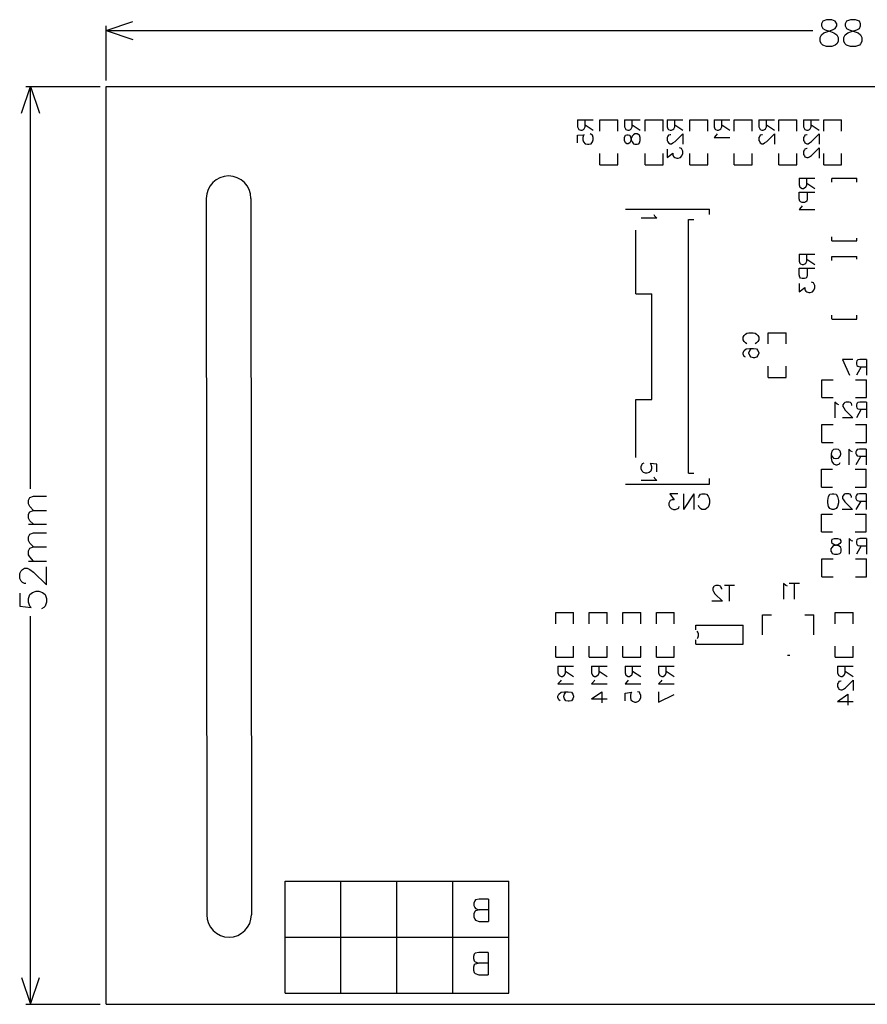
# Model space of a CAD drawing. Extents: x -0.19 to 4.02, y -2.05 to 0.15.
# Tile 1 of 4: x -0.19 to 1.7, y -2.05 to 0.15. Entities that reach past the tile are written whole.
import ezdxf

# ---------------------------------------------------------------- set-up
doc = ezdxf.new("R2010")
doc.units = 0
doc.layers.add('gbo', color=1, linetype='CONTINUOUS')
doc.layers.add('gm1', color=6, linetype='CONTINUOUS')

msp = doc.modelspace()

# ---------------------------------------------------------------- linework, layer by layer
at = {"layer": 'gbo', "color": 1}
for points in [[(0, 0.125), (0.06, 0.145)], [(0, 0.013), (0, 0.135)], [(1.61, 0.149), (1.602, 0.146), (1.599, 0.14), (1.599, 0.135), (1.602, 0.129), (1.607, 0.126), (1.619, 0.123), (1.627, 0.12), (1.633, 0.115), (1.636, 0.109), (1.636, 0.1), (1.633, 0.095), (1.63, 0.092), (1.622, 0.089), (1.61, 0.089), (1.602, 0.092), (1.599, 0.095), (1.596, 0.1), (1.596, 0.109), (1.599, 0.115), (1.604, 0.12), (1.613, 0.123), (1.624, 0.126), (1.63, 0.129), (1.633, 0.135), (1.633, 0.14), (1.63, 0.146), (1.622, 0.149), (1.61, 0.149)], [(1.664, 0.149), (1.655, 0.146), (1.652, 0.14), (1.652, 0.135), (1.655, 0.129), (1.661, 0.126), (1.672, 0.123), (1.681, 0.12), (1.686, 0.115), (1.689, 0.109), (1.689, 0.1), (1.686, 0.095), (1.684, 0.092), (1.675, 0.089), (1.664, 0.089), (1.655, 0.092), (1.652, 0.095), (1.649, 0.1), (1.649, 0.109), (1.652, 0.115), (1.658, 0.12), (1.666, 0.123), (1.678, 0.126), (1.684, 0.129), (1.686, 0.135), (1.686, 0.14), (1.684, 0.146), (1.675, 0.149), (1.664, 0.149)], [(0, 0.125), (1.58, 0.125)], [(0, 0.125), (0.06, 0.105)], [(-0.189, -0.06), (-0.169, 0), (-0.149, -0.06)], [(-0.179, 0), (-0.013, 0)], [(-0.169, -0.899), (-0.169, 0)], [(0, 0), (3.475, 0)], [(0, -2.05), (0, 0)], [(1.054, -0.075), (1.089, -0.075)], [(1.054, -0.075), (1.054, -0.09), (1.056, -0.095), (1.057, -0.096), (1.061, -0.098), (1.064, -0.098), (1.067, -0.096), (1.069, -0.095), (1.071, -0.09), (1.071, -0.075)], [(1.071, -0.086), (1.089, -0.098)], [(1.104, -0.1), (1.104, -0.075), (1.144, -0.075)], [(1.144, -0.1), (1.144, -0.075)], [(1.159, -0.075), (1.194, -0.075)], [(1.159, -0.075), (1.159, -0.09), (1.161, -0.095), (1.162, -0.096), (1.166, -0.098), (1.169, -0.098), (1.172, -0.096), (1.174, -0.095), (1.176, -0.09), (1.176, -0.075)], [(1.176, -0.086), (1.194, -0.098)], [(1.205, -0.075), (1.245, -0.075)], [(1.205, -0.1), (1.205, -0.075)], [(1.245, -0.1), (1.245, -0.075)], [(1.254, -0.075), (1.289, -0.075)], [(1.254, -0.075), (1.254, -0.09), (1.256, -0.095), (1.257, -0.096), (1.261, -0.098), (1.264, -0.098), (1.267, -0.096), (1.269, -0.095), (1.271, -0.09), (1.271, -0.075)], [(1.271, -0.086), (1.289, -0.098)], [(1.305, -0.1), (1.305, -0.075), (1.345, -0.075)], [(1.345, -0.1), (1.345, -0.075)], [(1.359, -0.075), (1.394, -0.075)], [(1.359, -0.075), (1.359, -0.09), (1.361, -0.095), (1.362, -0.096), (1.366, -0.098), (1.369, -0.098), (1.372, -0.096), (1.374, -0.095), (1.376, -0.09), (1.376, -0.075)], [(1.376, -0.086), (1.394, -0.098)], [(1.404, -0.075), (1.444, -0.075)], [(1.404, -0.1), (1.404, -0.075)], [(1.444, -0.1), (1.444, -0.075)], [(1.459, -0.075), (1.494, -0.075)], [(1.459, -0.075), (1.459, -0.09), (1.461, -0.095), (1.462, -0.096), (1.466, -0.098), (1.469, -0.098), (1.472, -0.096), (1.474, -0.095), (1.476, -0.09), (1.476, -0.075)], [(1.476, -0.086), (1.494, -0.098)], [(1.504, -0.1), (1.504, -0.075), (1.544, -0.075)], [(1.544, -0.1), (1.544, -0.075)], [(1.559, -0.075), (1.594, -0.075)], [(1.559, -0.075), (1.559, -0.09), (1.561, -0.095), (1.562, -0.096), (1.566, -0.098), (1.569, -0.098), (1.572, -0.096), (1.574, -0.095), (1.576, -0.09), (1.576, -0.075)], [(1.576, -0.086), (1.594, -0.098)], [(1.604, -0.075), (1.644, -0.075)], [(1.604, -0.1), (1.604, -0.075)], [(1.644, -0.1), (1.644, -0.075)], [(1.054, -0.126), (1.054, -0.109), (1.069, -0.108), (1.067, -0.109), (1.066, -0.114), (1.066, -0.119), (1.067, -0.124), (1.071, -0.128), (1.076, -0.129), (1.079, -0.129), (1.084, -0.128), (1.087, -0.124), (1.089, -0.119), (1.089, -0.114), (1.087, -0.109), (1.086, -0.108), (1.082, -0.106)], [(1.159, -0.114), (1.161, -0.109), (1.164, -0.108), (1.167, -0.108), (1.171, -0.109), (1.172, -0.113), (1.174, -0.119), (1.176, -0.124), (1.179, -0.128), (1.182, -0.129), (1.187, -0.129), (1.191, -0.128), (1.192, -0.126), (1.194, -0.121), (1.194, -0.114), (1.192, -0.109), (1.191, -0.108), (1.187, -0.106), (1.182, -0.106), (1.179, -0.108), (1.176, -0.111), (1.174, -0.116), (1.172, -0.123), (1.171, -0.126), (1.167, -0.128), (1.164, -0.128), (1.161, -0.126), (1.159, -0.121), (1.159, -0.114)], [(1.262, -0.108), (1.261, -0.108), (1.257, -0.109), (1.256, -0.111), (1.254, -0.114), (1.254, -0.121), (1.256, -0.124), (1.257, -0.126), (1.261, -0.128), (1.264, -0.128), (1.267, -0.126), (1.272, -0.123), (1.289, -0.106), (1.289, -0.129)], [(1.366, -0.106), (1.364, -0.109), (1.359, -0.114), (1.394, -0.114)], [(1.467, -0.108), (1.466, -0.108), (1.462, -0.109), (1.461, -0.111), (1.459, -0.114), (1.459, -0.121), (1.461, -0.124), (1.462, -0.126), (1.466, -0.128), (1.469, -0.128), (1.472, -0.126), (1.477, -0.123), (1.494, -0.106), (1.494, -0.129)], [(1.567, -0.108), (1.566, -0.108), (1.562, -0.109), (1.561, -0.111), (1.559, -0.114), (1.559, -0.121), (1.561, -0.124), (1.562, -0.126), (1.566, -0.128), (1.569, -0.128), (1.572, -0.126), (1.577, -0.123), (1.594, -0.106), (1.594, -0.129)], [(1.104, -0.175), (1.104, -0.15)], [(1.144, -0.175), (1.144, -0.15)], [(1.205, -0.175), (1.205, -0.15)], [(1.205, -0.175), (1.245, -0.175), (1.245, -0.15)], [(1.254, -0.14), (1.254, -0.159), (1.267, -0.149), (1.267, -0.154), (1.269, -0.157), (1.271, -0.159), (1.276, -0.16), (1.279, -0.16), (1.284, -0.159), (1.287, -0.155), (1.289, -0.15), (1.289, -0.145), (1.287, -0.14), (1.286, -0.139), (1.282, -0.137)], [(1.305, -0.175), (1.305, -0.15)], [(1.345, -0.175), (1.345, -0.15)], [(1.404, -0.175), (1.404, -0.15)], [(1.404, -0.175), (1.444, -0.175), (1.444, -0.15)], [(1.504, -0.175), (1.504, -0.15)], [(1.544, -0.175), (1.544, -0.15)], [(1.567, -0.139), (1.566, -0.139), (1.562, -0.14), (1.561, -0.142), (1.559, -0.145), (1.559, -0.152), (1.561, -0.155), (1.562, -0.157), (1.566, -0.159), (1.569, -0.159), (1.572, -0.157), (1.577, -0.154), (1.594, -0.137), (1.594, -0.16)], [(1.604, -0.175), (1.604, -0.15)], [(1.604, -0.175), (1.644, -0.175), (1.644, -0.15)], [(1.104, -0.175), (1.144, -0.175)], [(1.305, -0.175), (1.345, -0.175)], [(1.504, -0.175), (1.544, -0.175)], [(1.549, -0.205), (1.584, -0.205)], [(1.549, -0.205), (1.549, -0.22), (1.551, -0.225), (1.552, -0.226), (1.556, -0.228), (1.559, -0.228), (1.562, -0.226), (1.564, -0.225), (1.566, -0.22), (1.566, -0.205)], [(1.566, -0.216), (1.584, -0.228)], [(1.622, -0.205), (1.678, -0.205)], [(1.622, -0.214), (1.622, -0.206)], [(1.678, -0.214), (1.678, -0.205)], [(1.567, -0.236), (1.567, -0.251), (1.566, -0.256), (1.564, -0.258), (1.561, -0.259), (1.556, -0.259), (1.552, -0.258), (1.551, -0.256), (1.549, -0.251), (1.549, -0.236), (1.584, -0.236)], [(0.224, -0.25), (0.225, -1.85)], [(0.324, -0.25), (0.325, -1.85)], [(1.161, -0.274), (1.349, -0.274)], [(1.349, -0.286), (1.349, -0.274)], [(1.556, -0.267), (1.554, -0.27), (1.549, -0.275), (1.584, -0.275)], [(1.224, -0.286), (1.226, -0.289), (1.231, -0.294), (1.196, -0.294)], [(1.302, -0.297), (1.314, -0.297)], [(1.302, -0.864), (1.302, -0.297)], [(1.184, -0.463), (1.184, -0.321)], [(1.622, -0.345), (1.622, -0.336)], [(1.622, -0.345), (1.678, -0.345)], [(1.678, -0.345), (1.678, -0.339)], [(1.549, -0.375), (1.584, -0.375)], [(1.549, -0.375), (1.549, -0.39), (1.551, -0.395), (1.552, -0.396), (1.556, -0.398), (1.559, -0.398), (1.562, -0.396), (1.564, -0.395), (1.566, -0.39), (1.566, -0.375)], [(1.566, -0.386), (1.584, -0.398)], [(1.622, -0.389), (1.622, -0.38), (1.678, -0.38)], [(1.678, -0.386), (1.678, -0.38)], [(1.567, -0.406), (1.567, -0.421), (1.566, -0.426), (1.564, -0.428), (1.561, -0.429), (1.556, -0.429), (1.552, -0.428), (1.551, -0.426), (1.549, -0.421), (1.549, -0.406), (1.584, -0.406)], [(1.549, -0.44), (1.549, -0.459), (1.562, -0.449), (1.562, -0.454), (1.564, -0.457), (1.566, -0.459), (1.571, -0.46), (1.574, -0.46), (1.579, -0.459), (1.582, -0.455), (1.584, -0.45), (1.584, -0.445), (1.582, -0.44), (1.581, -0.439), (1.577, -0.437)], [(1.184, -0.463), (1.22, -0.463)], [(1.22, -0.699), (1.22, -0.463)], [(1.622, -0.519), (1.622, -0.511)], [(1.622, -0.52), (1.678, -0.52)], [(1.678, -0.52), (1.678, -0.511)], [(1.432, -0.575), (1.429, -0.573), (1.426, -0.57), (1.424, -0.566), (1.424, -0.56), (1.426, -0.556), (1.429, -0.553), (1.432, -0.551), (1.437, -0.55), (1.446, -0.55), (1.451, -0.551), (1.454, -0.553), (1.457, -0.556), (1.459, -0.56), (1.459, -0.566), (1.457, -0.57), (1.454, -0.573), (1.451, -0.575)], [(1.48, -0.575), (1.48, -0.55), (1.52, -0.55)], [(1.52, -0.575), (1.52, -0.55)], [(1.429, -0.605), (1.426, -0.603), (1.424, -0.598), (1.424, -0.595), (1.426, -0.59), (1.431, -0.586), (1.439, -0.585), (1.447, -0.585), (1.454, -0.586), (1.457, -0.59), (1.459, -0.595), (1.459, -0.596), (1.457, -0.601), (1.454, -0.605), (1.449, -0.606), (1.447, -0.606), (1.442, -0.605), (1.439, -0.601), (1.437, -0.596), (1.437, -0.595), (1.439, -0.59), (1.442, -0.586), (1.447, -0.585)], [(1.646, -0.61), (1.662, -0.645)], [(1.669, -0.61), (1.646, -0.61)], [(1.7, -0.61), (1.685, -0.61), (1.68, -0.611), (1.678, -0.613), (1.677, -0.616), (1.677, -0.62), (1.678, -0.623), (1.68, -0.625), (1.685, -0.626), (1.7, -0.626)], [(1.7, -0.61), (1.7, -0.645)], [(1.48, -0.65), (1.48, -0.625)], [(1.52, -0.65), (1.52, -0.625)], [(1.688, -0.626), (1.677, -0.645)], [(1.48, -0.65), (1.52, -0.65)], [(1.6, -0.695), (1.6, -0.655), (1.625, -0.655)], [(1.675, -0.655), (1.7, -0.655)], [(1.7, -0.695), (1.7, -0.655)], [(1.184, -0.699), (1.22, -0.699)], [(1.184, -0.829), (1.184, -0.699)], [(1.6, -0.695), (1.625, -0.695)], [(1.675, -0.695), (1.7, -0.695)], [(1.638, -0.711), (1.634, -0.71), (1.629, -0.705), (1.629, -0.74)], [(1.667, -0.713), (1.667, -0.711), (1.666, -0.708), (1.664, -0.706), (1.661, -0.705), (1.654, -0.705), (1.651, -0.706), (1.649, -0.708), (1.647, -0.711), (1.647, -0.715), (1.649, -0.718), (1.652, -0.723), (1.669, -0.74), (1.646, -0.74)], [(1.7, -0.705), (1.685, -0.705), (1.68, -0.706), (1.678, -0.708), (1.677, -0.711), (1.677, -0.715), (1.678, -0.718), (1.68, -0.72), (1.685, -0.721), (1.7, -0.721)], [(1.688, -0.721), (1.677, -0.74)], [(1.7, -0.705), (1.7, -0.74)], [(1.6, -0.755), (1.625, -0.755)], [(1.6, -0.795), (1.6, -0.755)], [(1.675, -0.795), (1.7, -0.795), (1.7, -0.755)], [(1.675, -0.755), (1.7, -0.755)], [(1.6, -0.795), (1.625, -0.795)], [(1.621, -0.821), (1.622, -0.826), (1.626, -0.83), (1.631, -0.831), (1.632, -0.831), (1.637, -0.83), (1.641, -0.826), (1.642, -0.821), (1.642, -0.82), (1.641, -0.815), (1.637, -0.811), (1.632, -0.81), (1.631, -0.81), (1.626, -0.811), (1.622, -0.815), (1.621, -0.821), (1.621, -0.83), (1.622, -0.838), (1.626, -0.843), (1.631, -0.845), (1.634, -0.845), (1.639, -0.843), (1.641, -0.84)], [(1.668, -0.816), (1.665, -0.815), (1.66, -0.81), (1.66, -0.845)], [(1.699, -0.81), (1.684, -0.81), (1.679, -0.811), (1.677, -0.813), (1.676, -0.816), (1.676, -0.82), (1.677, -0.823), (1.679, -0.825), (1.684, -0.826), (1.699, -0.826)], [(1.699, -0.81), (1.699, -0.845)], [(1.687, -0.826), (1.676, -0.845)], [(1.231, -0.861), (1.231, -0.844), (1.216, -0.842), (1.218, -0.844), (1.219, -0.849), (1.219, -0.854), (1.218, -0.859), (1.214, -0.862), (1.209, -0.864), (1.206, -0.864), (1.201, -0.862), (1.198, -0.859), (1.196, -0.854), (1.196, -0.849), (1.198, -0.844), (1.199, -0.842), (1.203, -0.841)], [(1.599, -0.855), (1.624, -0.855)], [(1.599, -0.895), (1.599, -0.855)], [(1.674, -0.895), (1.699, -0.895), (1.699, -0.855)], [(1.674, -0.855), (1.699, -0.855)], [(1.224, -0.872), (1.226, -0.875), (1.231, -0.88), (1.196, -0.88)], [(1.302, -0.864), (1.314, -0.864)], [(1.349, -0.888), (1.349, -0.876)], [(1.161, -0.888), (1.349, -0.888)], [(1.599, -0.895), (1.624, -0.895)], [(-0.162, -0.947), (-0.17, -0.938), (-0.173, -0.932), (-0.173, -0.924), (-0.17, -0.918), (-0.162, -0.915), (-0.133, -0.915)], [(1.278, -0.91), (1.26, -0.91), (1.27, -0.923), (1.265, -0.923), (1.261, -0.925), (1.26, -0.926), (1.258, -0.931), (1.258, -0.935), (1.26, -0.94), (1.263, -0.943), (1.268, -0.945), (1.273, -0.945), (1.278, -0.943), (1.28, -0.941), (1.281, -0.938)], [(1.314, -0.91), (1.291, -0.945)], [(1.291, -0.91), (1.291, -0.945)], [(1.314, -0.91), (1.314, -0.945)], [(1.324, -0.918), (1.326, -0.915), (1.329, -0.911), (1.332, -0.91), (1.339, -0.91), (1.342, -0.911), (1.346, -0.915), (1.347, -0.918), (1.349, -0.923), (1.349, -0.931), (1.347, -0.936), (1.346, -0.94), (1.342, -0.943), (1.339, -0.945), (1.332, -0.945), (1.329, -0.943), (1.326, -0.94), (1.324, -0.936)], [(1.627, -0.91), (1.632, -0.911), (1.635, -0.916), (1.637, -0.925), (1.637, -0.93), (1.635, -0.938), (1.632, -0.943), (1.627, -0.945), (1.623, -0.945), (1.618, -0.943), (1.615, -0.938), (1.613, -0.93), (1.613, -0.925), (1.615, -0.916), (1.618, -0.911), (1.623, -0.91), (1.627, -0.91)], [(1.666, -0.918), (1.666, -0.916), (1.665, -0.913), (1.663, -0.911), (1.66, -0.91), (1.653, -0.91), (1.65, -0.911), (1.648, -0.913), (1.646, -0.916), (1.646, -0.92), (1.648, -0.923), (1.651, -0.928), (1.668, -0.945), (1.645, -0.945)], [(1.699, -0.91), (1.684, -0.91), (1.679, -0.911), (1.677, -0.913), (1.676, -0.916), (1.676, -0.92), (1.677, -0.923), (1.679, -0.925), (1.684, -0.926), (1.699, -0.926)], [(1.699, -0.91), (1.699, -0.945)], [(1.687, -0.926), (1.676, -0.945)], [(-0.162, -0.978), (-0.17, -0.97), (-0.173, -0.964), (-0.173, -0.955), (-0.17, -0.95), (-0.162, -0.947), (-0.133, -0.947)], [(1.599, -0.955), (1.624, -0.955)], [(1.599, -0.995), (1.599, -0.955)], [(1.674, -0.995), (1.699, -0.995), (1.699, -0.955)], [(1.674, -0.955), (1.699, -0.955)], [(-0.173, -0.978), (-0.133, -0.978)], [(-0.162, -1.028), (-0.17, -1.02), (-0.173, -1.014), (-0.173, -1.006), (-0.17, -1), (-0.162, -0.997), (-0.133, -0.997)], [(1.599, -0.995), (1.624, -0.995)], [(1.635, -1.01), (1.64, -1.011), (1.642, -1.015), (1.642, -1.018), (1.64, -1.021), (1.637, -1.023), (1.63, -1.025), (1.625, -1.026), (1.622, -1.03), (1.62, -1.033), (1.62, -1.038), (1.622, -1.041), (1.623, -1.043), (1.628, -1.045), (1.635, -1.045), (1.64, -1.043), (1.642, -1.041), (1.643, -1.038), (1.643, -1.033), (1.642, -1.03), (1.638, -1.026), (1.633, -1.025), (1.627, -1.023), (1.623, -1.021), (1.622, -1.018), (1.622, -1.015), (1.623, -1.011), (1.628, -1.01), (1.635, -1.01)], [(1.669, -1.016), (1.666, -1.015), (1.661, -1.01), (1.661, -1.045)], [(1.7, -1.01), (1.685, -1.01), (1.68, -1.011), (1.678, -1.013), (1.677, -1.016), (1.677, -1.02), (1.678, -1.023), (1.68, -1.025), (1.685, -1.026), (1.7, -1.026)], [(1.7, -1.01), (1.7, -1.045)], [(-0.162, -1.06), (-0.17, -1.051), (-0.173, -1.046), (-0.173, -1.037), (-0.17, -1.031), (-0.162, -1.028), (-0.133, -1.028)], [(1.688, -1.026), (1.677, -1.045)], [(1.6, -1.055), (1.625, -1.055)], [(1.6, -1.095), (1.6, -1.055)], [(1.675, -1.095), (1.7, -1.095), (1.7, -1.055)], [(1.675, -1.055), (1.7, -1.055)], [(-0.179, -1.11), (-0.182, -1.11), (-0.187, -1.108), (-0.19, -1.105), (-0.193, -1.099), (-0.193, -1.088), (-0.19, -1.082), (-0.187, -1.079), (-0.182, -1.076), (-0.176, -1.076), (-0.17, -1.079), (-0.162, -1.085), (-0.133, -1.113), (-0.133, -1.073)], [(-0.173, -1.06), (-0.133, -1.06)], [(1.6, -1.095), (1.625, -1.095)], [(1.376, -1.123), (1.376, -1.121), (1.374, -1.118), (1.373, -1.116), (1.369, -1.115), (1.363, -1.115), (1.359, -1.116), (1.358, -1.118), (1.356, -1.121), (1.356, -1.125), (1.358, -1.128), (1.361, -1.133), (1.378, -1.15), (1.354, -1.15)], [(1.405, -1.115), (1.382, -1.115)], [(1.393, -1.115), (1.393, -1.15)], [(1.523, -1.116), (1.519, -1.115), (1.514, -1.11), (1.514, -1.145)], [(1.55, -1.11), (1.527, -1.11)], [(1.538, -1.11), (1.538, -1.145)], [(-0.193, -1.132), (-0.193, -1.161), (-0.167, -1.164), (-0.17, -1.161), (-0.173, -1.152), (-0.173, -1.144), (-0.17, -1.135), (-0.164, -1.13), (-0.156, -1.127), (-0.15, -1.127), (-0.142, -1.13), (-0.136, -1.135), (-0.133, -1.144), (-0.133, -1.152), (-0.136, -1.161), (-0.139, -1.164), (-0.144, -1.167)], [(-0.169, -2.05), (-0.169, -1.183)], [(1.005, -1.2), (1.005, -1.175), (1.045, -1.175)], [(1.045, -1.2), (1.045, -1.175)], [(1.08, -1.175), (1.12, -1.175)], [(1.08, -1.2), (1.08, -1.175)], [(1.12, -1.2), (1.12, -1.175)], [(1.155, -1.2), (1.155, -1.175), (1.195, -1.175)], [(1.195, -1.2), (1.195, -1.175)], [(1.23, -1.2), (1.23, -1.175), (1.27, -1.175)], [(1.27, -1.2), (1.27, -1.175)], [(1.467, -1.18), (1.487, -1.18)], [(1.467, -1.225), (1.467, -1.18)], [(1.562, -1.18), (1.582, -1.18)], [(1.582, -1.225), (1.582, -1.18)], [(1.63, -1.175), (1.67, -1.175)], [(1.63, -1.2), (1.63, -1.175)], [(1.67, -1.2), (1.67, -1.175)], [(1.318, -1.214), (1.318, -1.203)], [(1.318, -1.203), (1.424, -1.203)], [(1.424, -1.246), (1.424, -1.203)], [(1.005, -1.275), (1.005, -1.25)], [(1.045, -1.275), (1.045, -1.25)], [(1.08, -1.275), (1.08, -1.25)], [(1.08, -1.275), (1.12, -1.275), (1.12, -1.25)], [(1.155, -1.275), (1.155, -1.25)], [(1.195, -1.275), (1.195, -1.25)], [(1.23, -1.275), (1.23, -1.25)], [(1.27, -1.275), (1.27, -1.25)], [(1.318, -1.246), (1.318, -1.236)], [(1.318, -1.246), (1.424, -1.246)], [(1.63, -1.275), (1.63, -1.25)], [(1.63, -1.275), (1.67, -1.275), (1.67, -1.25)], [(1.005, -1.275), (1.045, -1.275)], [(1.155, -1.275), (1.195, -1.275)], [(1.23, -1.275), (1.27, -1.275)], [(1.523, -1.27), (1.528, -1.27)], [(1.01, -1.295), (1.045, -1.295)], [(1.01, -1.295), (1.01, -1.31), (1.012, -1.315), (1.013, -1.316), (1.017, -1.318), (1.02, -1.318), (1.023, -1.316), (1.025, -1.315), (1.027, -1.31), (1.027, -1.295)], [(1.085, -1.295), (1.12, -1.295)], [(1.085, -1.295), (1.085, -1.31), (1.087, -1.315), (1.088, -1.316), (1.092, -1.318), (1.095, -1.318), (1.098, -1.316), (1.1, -1.315), (1.102, -1.31), (1.102, -1.295)], [(1.16, -1.295), (1.195, -1.295)], [(1.16, -1.295), (1.16, -1.31), (1.162, -1.315), (1.163, -1.316), (1.167, -1.318), (1.17, -1.318), (1.173, -1.316), (1.175, -1.315), (1.177, -1.31), (1.177, -1.295)], [(1.235, -1.295), (1.27, -1.295)], [(1.235, -1.295), (1.235, -1.31), (1.237, -1.315), (1.238, -1.316), (1.242, -1.318), (1.245, -1.318), (1.248, -1.316), (1.25, -1.315), (1.252, -1.31), (1.252, -1.295)], [(1.635, -1.295), (1.67, -1.295)], [(1.635, -1.295), (1.635, -1.31), (1.637, -1.315), (1.638, -1.316), (1.642, -1.318), (1.645, -1.318), (1.648, -1.316), (1.65, -1.315), (1.652, -1.31), (1.652, -1.295)], [(1.027, -1.306), (1.045, -1.318)], [(1.102, -1.306), (1.12, -1.318)], [(1.177, -1.306), (1.195, -1.318)], [(1.252, -1.306), (1.27, -1.318)], [(1.652, -1.306), (1.67, -1.318)], [(1.017, -1.326), (1.015, -1.329), (1.01, -1.334), (1.045, -1.334)], [(1.092, -1.326), (1.09, -1.329), (1.085, -1.334), (1.12, -1.334)], [(1.167, -1.326), (1.165, -1.329), (1.16, -1.334), (1.195, -1.334)], [(1.242, -1.326), (1.24, -1.329), (1.235, -1.334), (1.27, -1.334)], [(1.643, -1.328), (1.642, -1.328), (1.638, -1.329), (1.637, -1.331), (1.635, -1.334), (1.635, -1.341), (1.637, -1.344), (1.638, -1.346), (1.642, -1.348), (1.645, -1.348), (1.648, -1.346), (1.653, -1.343), (1.67, -1.326), (1.67, -1.349)], [(1.015, -1.372), (1.012, -1.37), (1.01, -1.365), (1.01, -1.362), (1.012, -1.357), (1.017, -1.353), (1.025, -1.352), (1.033, -1.352), (1.04, -1.353), (1.043, -1.357), (1.045, -1.362), (1.045, -1.363), (1.043, -1.368), (1.04, -1.372), (1.035, -1.373), (1.033, -1.373), (1.028, -1.372), (1.025, -1.368), (1.023, -1.363), (1.023, -1.362), (1.025, -1.357), (1.028, -1.353), (1.033, -1.352)], [(1.085, -1.368), (1.108, -1.352), (1.108, -1.377)], [(1.16, -1.372), (1.16, -1.355), (1.175, -1.353), (1.173, -1.355), (1.172, -1.36), (1.172, -1.365), (1.173, -1.37), (1.177, -1.373), (1.182, -1.375), (1.185, -1.375), (1.19, -1.373), (1.193, -1.37), (1.195, -1.365), (1.195, -1.36), (1.193, -1.355), (1.192, -1.353), (1.188, -1.352)], [(1.235, -1.352), (1.235, -1.375)], [(1.235, -1.375), (1.27, -1.358)], [(1.635, -1.374), (1.658, -1.357), (1.658, -1.382)], [(1.085, -1.368), (1.12, -1.368)], [(1.635, -1.374), (1.67, -1.374)], [(0.4, -2.025), (0.4, -1.775), (0.9, -1.775)], [(0.525, -1.81), (0.525, -1.775)], [(0.525, -2.025), (0.525, -1.78)], [(0.65, -2.025), (0.65, -1.775)], [(0.775, -2.025), (0.775, -1.775)], [(0.9, -2.025), (0.9, -1.775)], [(0.855, -1.815), (0.834, -1.815), (0.826, -1.817), (0.824, -1.819), (0.822, -1.824), (0.822, -1.829), (0.824, -1.834), (0.826, -1.836), (0.834, -1.839)], [(0.855, -1.815), (0.855, -1.865)], [(0.855, -1.839), (0.834, -1.839), (0.826, -1.841), (0.824, -1.843), (0.822, -1.848), (0.822, -1.855), (0.824, -1.86), (0.826, -1.862), (0.834, -1.865), (0.855, -1.865)], [(0.4, -1.9), (0.9, -1.9)], [(0.854, -1.934), (0.833, -1.934), (0.825, -1.936), (0.823, -1.938), (0.821, -1.943), (0.821, -1.948), (0.823, -1.953), (0.825, -1.955), (0.833, -1.958)], [(0.854, -1.934), (0.854, -1.984)], [(0.854, -1.958), (0.833, -1.958), (0.825, -1.96), (0.823, -1.962), (0.821, -1.967), (0.821, -1.974), (0.823, -1.979), (0.825, -1.981), (0.833, -1.984), (0.854, -1.984)], [(-0.189, -1.99), (-0.169, -2.05)], [(-0.169, -2.05), (-0.149, -1.99)], [(0.4, -2.025), (0.9, -2.025)], [(-0.179, -2.05), (-0.013, -2.05)], [(0, -2.05), (3.475, -2.05)]]:
    msp.add_lwpolyline(points, dxfattribs=at)
for points in [[(0.324, -0.25), (0.324, -0.25), (0.324, -0.25, 1), (0.224, -0.25), (0.224, -0.25)], [(1.321, -1.233), (1.321, -1.233), (1.321, -1.233, 0.414214), (1.321, -1.217), (1.321, -1.217)], [(0.225, -1.85), (0.225, -1.85), (0.225, -1.85, 1), (0.325, -1.85), (0.325, -1.85)]]:
    msp.add_lwpolyline(points, format="xyb", dxfattribs=at)
at = {"layer": 'gm1', "color": 6}
for points in [[(0, 0.125), (0.06, 0.145)], [(0, 0.013), (0, 0.135)], [(1.61, 0.149), (1.602, 0.146), (1.599, 0.14), (1.599, 0.135), (1.602, 0.129), (1.607, 0.126), (1.619, 0.123), (1.627, 0.12), (1.633, 0.115), (1.636, 0.109), (1.636, 0.1), (1.633, 0.095), (1.63, 0.092), (1.622, 0.089), (1.61, 0.089), (1.602, 0.092), (1.599, 0.095), (1.596, 0.1), (1.596, 0.109), (1.599, 0.115), (1.604, 0.12), (1.613, 0.123), (1.624, 0.126), (1.63, 0.129), (1.633, 0.135), (1.633, 0.14), (1.63, 0.146), (1.622, 0.149), (1.61, 0.149)], [(1.664, 0.149), (1.655, 0.146), (1.652, 0.14), (1.652, 0.135), (1.655, 0.129), (1.661, 0.126), (1.672, 0.123), (1.681, 0.12), (1.686, 0.115), (1.689, 0.109), (1.689, 0.1), (1.686, 0.095), (1.684, 0.092), (1.675, 0.089), (1.664, 0.089), (1.655, 0.092), (1.652, 0.095), (1.649, 0.1), (1.649, 0.109), (1.652, 0.115), (1.658, 0.12), (1.666, 0.123), (1.678, 0.126), (1.684, 0.129), (1.686, 0.135), (1.686, 0.14), (1.684, 0.146), (1.675, 0.149), (1.664, 0.149)], [(0, 0.125), (1.58, 0.125)], [(0, 0.125), (0.06, 0.105)], [(-0.189, -0.06), (-0.169, 0), (-0.149, -0.06)], [(-0.179, 0), (-0.013, 0)], [(-0.169, -0.899), (-0.169, 0)], [(0, 0), (3.475, 0)], [(0, -2.05), (0, 0)], [(0.224, -0.25), (0.225, -1.85)], [(0.324, -0.25), (0.325, -1.85)], [(-0.162, -0.947), (-0.17, -0.938), (-0.173, -0.932), (-0.173, -0.924), (-0.17, -0.918), (-0.162, -0.915), (-0.133, -0.915)], [(-0.162, -0.978), (-0.17, -0.97), (-0.173, -0.964), (-0.173, -0.955), (-0.17, -0.95), (-0.162, -0.947), (-0.133, -0.947)], [(-0.173, -0.978), (-0.133, -0.978)], [(-0.162, -1.028), (-0.17, -1.02), (-0.173, -1.014), (-0.173, -1.006), (-0.17, -1), (-0.162, -0.997), (-0.133, -0.997)], [(-0.162, -1.06), (-0.17, -1.051), (-0.173, -1.046), (-0.173, -1.037), (-0.17, -1.031), (-0.162, -1.028), (-0.133, -1.028)], [(-0.179, -1.11), (-0.182, -1.11), (-0.187, -1.108), (-0.19, -1.105), (-0.193, -1.099), (-0.193, -1.088), (-0.19, -1.082), (-0.187, -1.079), (-0.182, -1.076), (-0.176, -1.076), (-0.17, -1.079), (-0.162, -1.085), (-0.133, -1.113), (-0.133, -1.073)], [(-0.173, -1.06), (-0.133, -1.06)], [(-0.193, -1.132), (-0.193, -1.161), (-0.167, -1.164), (-0.17, -1.161), (-0.173, -1.152), (-0.173, -1.144), (-0.17, -1.135), (-0.164, -1.13), (-0.156, -1.127), (-0.15, -1.127), (-0.142, -1.13), (-0.136, -1.135), (-0.133, -1.144), (-0.133, -1.152), (-0.136, -1.161), (-0.139, -1.164), (-0.144, -1.167)], [(-0.169, -2.05), (-0.169, -1.183)], [(-0.189, -1.99), (-0.169, -2.05)], [(-0.169, -2.05), (-0.149, -1.99)], [(-0.179, -2.05), (-0.013, -2.05)], [(0, -2.05), (3.475, -2.05)]]:
    msp.add_lwpolyline(points, dxfattribs=at)
for points in [[(0.324, -0.25), (0.324, -0.25), (0.324, -0.25, 1), (0.224, -0.25), (0.224, -0.25)], [(0.225, -1.85), (0.225, -1.85), (0.225, -1.85, 1), (0.325, -1.85), (0.325, -1.85)]]:
    msp.add_lwpolyline(points, format="xyb", dxfattribs=at)

doc.saveas('drawing.dxf')
